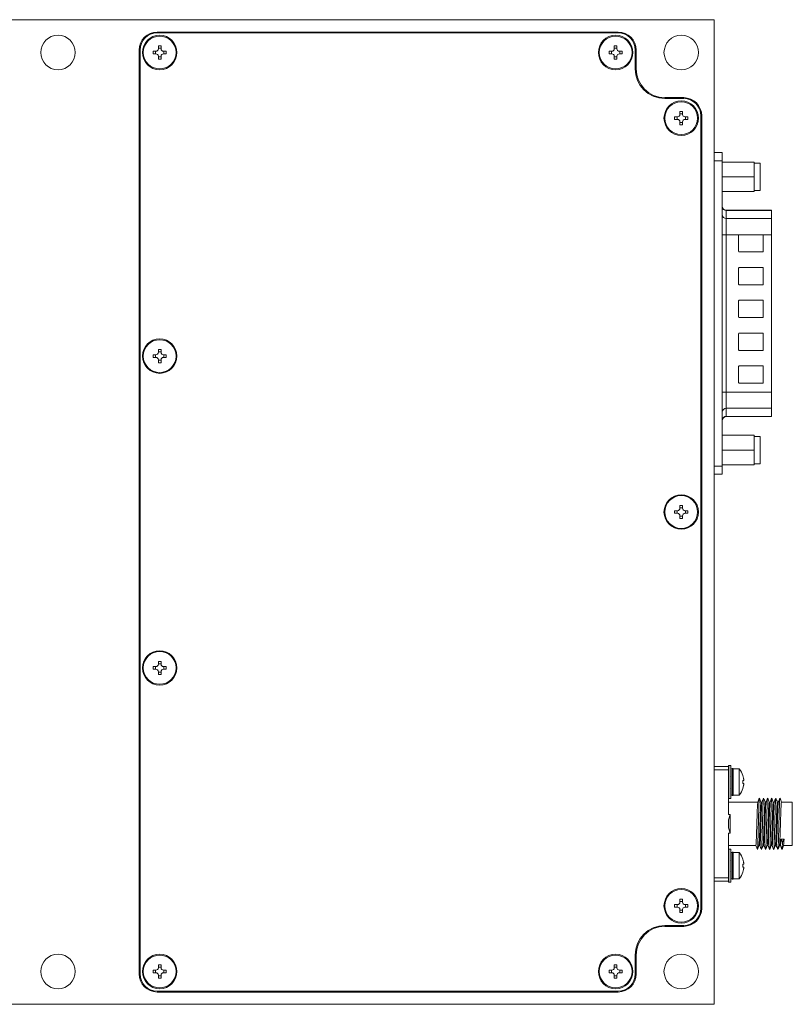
# Model space of a CAD drawing. Header units: millimetres. Extents: x 12 to 566, y 52 to 356.
# Tile 10 of 10: x 472 to 566, y 131 to 251. Entities that reach past the tile are written whole.
import ezdxf

# ---------------------------------------------------------------- set-up
doc = ezdxf.new("R2010")
doc.units = ezdxf.units.MM

msp = doc.modelspace()

# ---------------------------------------------------------------- linework, layer by layer
at = {"color": 7, "linetype": 'Continuous', "lineweight": 15}
for p, q in [((556.429, 251.035), (396.429, 251.035)), ((556.429, 131.035), (556.429, 251.035)), ((488.529, 249.535), (544.729, 249.535)), ((488.529, 249.435), (544.729, 249.435)), ((486.329, 134.735), (486.329, 247.335)), ((486.429, 247.335), (486.429, 134.735)), ((488.669, 247.835), (488.989, 247.835)), ((488.669, 247.835), (488.669, 247.495)), ((488.669, 247.547), (488.989, 247.547)), ((488.989, 247.835), (488.989, 247.495)), ((544.269, 247.835), (544.589, 247.835)), ((544.269, 247.835), (544.269, 247.495)), ((544.269, 247.547), (544.589, 247.547)), ((544.589, 247.835), (544.589, 247.495)), ((546.829, 247.335), (546.829, 245.035)), ((546.929, 247.335), (546.929, 245.035)), ((488.369, 247.195), (488.029, 247.195)), ((488.029, 247.195), (488.029, 246.875)), ((488.369, 246.875), (488.029, 246.875)), ((488.318, 247.195), (488.318, 246.875)), ((488.669, 246.575), (488.669, 246.235)), ((488.669, 246.524), (488.989, 246.524)), ((488.669, 246.235), (488.989, 246.235)), ((488.989, 246.575), (488.989, 246.235)), ((489.629, 247.195), (489.289, 247.195)), ((489.629, 246.875), (489.289, 246.875)), ((489.34, 247.195), (489.34, 246.875)), ((489.629, 247.195), (489.629, 246.875)), ((543.969, 247.195), (543.629, 247.195)), ((543.629, 247.195), (543.629, 246.875)), ((543.969, 246.875), (543.629, 246.875)), ((543.918, 247.195), (543.918, 246.875)), ((544.269, 246.575), (544.269, 246.235)), ((544.269, 246.524), (544.589, 246.524)), ((544.269, 246.235), (544.589, 246.235)), ((544.589, 246.575), (544.589, 246.235)), ((545.229, 247.195), (544.889, 247.195)), ((545.229, 246.875), (544.889, 246.875)), ((544.94, 247.195), (544.94, 246.875)), ((545.229, 247.195), (545.229, 246.875)), ((550.429, 241.535), (552.729, 241.535)), ((550.429, 241.435), (552.729, 241.435)), ((551.969, 239.195), (551.629, 239.195)), ((551.629, 239.195), (551.629, 238.875)), ((551.969, 238.875), (551.629, 238.875)), ((551.918, 239.195), (551.918, 238.875)), ((552.269, 239.835), (552.589, 239.835)), ((552.269, 239.835), (552.269, 239.495)), ((552.269, 239.547), (552.589, 239.547)), ((552.589, 239.835), (552.589, 239.495)), ((553.229, 239.195), (552.889, 239.195)), ((553.229, 238.875), (552.889, 238.875)), ((552.94, 239.195), (552.94, 238.875)), ((553.229, 239.195), (553.229, 238.875)), ((554.829, 239.335), (554.829, 142.735)), ((554.929, 239.335), (554.929, 142.735)), ((552.269, 238.575), (552.269, 238.235)), ((552.269, 238.524), (552.589, 238.524)), ((552.269, 238.235), (552.589, 238.235)), ((552.589, 238.575), (552.589, 238.235)), ((557.429, 234.835), (556.429, 234.835)), ((557.429, 233.835), (557.429, 234.835)), ((556.429, 233.835), (557.429, 233.835)), ((557.429, 233.835), (557.429, 196.635)), ((557.429, 233.685), (561.309, 233.685)), ((557.429, 231.885), (557.429, 233.685)), ((561.309, 231.885), (561.309, 233.685)), ((561.309, 233.55), (562.059, 233.55)), ((562.059, 233.55), (562.059, 230.22)), ((561.309, 231.885), (557.429, 231.885)), ((557.429, 230.085), (557.429, 231.885)), ((561.309, 230.085), (561.309, 231.885)), ((557.429, 230.085), (561.309, 230.085)), ((562.059, 230.22), (561.309, 230.22)), ((563.429, 227.814), (557.929, 227.814)), ((557.929, 227.778), (557.929, 226.797)), ((557.929, 227.778), (563.429, 227.778)), ((563.429, 227.778), (563.429, 227.814)), ((563.429, 227.778), (563.429, 226.797)), ((557.929, 226.797), (557.929, 224.833)), ((563.429, 226.797), (557.929, 226.797)), ((563.429, 224.833), (563.429, 226.797)), ((557.429, 224.833), (557.929, 224.833)), ((557.929, 224.833), (557.929, 205.637)), ((557.929, 224.833), (559.491, 224.833)), ((559.429, 224.755), (559.429, 222.815)), ((559.491, 224.833), (559.509, 224.835)), ((559.509, 224.835), (562.429, 224.835)), ((562.429, 224.835), (562.429, 224.833)), ((562.429, 224.833), (563.429, 224.833)), ((562.429, 222.735), (562.429, 224.833)), ((563.429, 224.833), (563.429, 205.637)), ((559.509, 222.735), (562.429, 222.735)), ((562.429, 220.835), (559.509, 220.835)), ((562.429, 218.735), (562.429, 220.835)), ((559.429, 220.755), (559.429, 218.815)), ((559.509, 218.735), (562.429, 218.735)), ((559.429, 216.755), (559.429, 214.815)), ((562.429, 216.835), (559.509, 216.835)), ((562.429, 214.735), (562.429, 216.835)), ((559.509, 214.735), (562.429, 214.735)), ((559.429, 212.755), (559.429, 210.815)), ((562.429, 212.835), (559.509, 212.835)), ((562.429, 210.735), (562.429, 212.835)), ((488.369, 210.195), (488.029, 210.195)), ((488.029, 210.195), (488.029, 209.875)), ((488.318, 210.195), (488.318, 209.875)), ((488.669, 210.835), (488.989, 210.835)), ((488.669, 210.835), (488.669, 210.495)), ((488.669, 210.547), (488.989, 210.547)), ((488.989, 210.835), (488.989, 210.495)), ((489.629, 210.195), (489.289, 210.195)), ((489.34, 210.195), (489.34, 209.875)), ((489.629, 210.195), (489.629, 209.875)), ((559.509, 210.735), (562.429, 210.735)), ((488.369, 209.875), (488.029, 209.875)), ((488.669, 209.575), (488.669, 209.235)), ((488.669, 209.524), (488.989, 209.524)), ((488.669, 209.235), (488.989, 209.235)), ((488.989, 209.575), (488.989, 209.235)), ((489.629, 209.875), (489.289, 209.875)), ((562.429, 208.835), (559.509, 208.835)), ((562.429, 206.735), (562.429, 208.835)), ((559.429, 208.755), (559.429, 206.815)), ((559.509, 206.735), (562.429, 206.735)), ((557.429, 205.637), (557.929, 205.637)), ((557.929, 205.637), (557.929, 203.673)), ((563.429, 205.637), (557.929, 205.637)), ((563.429, 203.673), (563.429, 205.637)), ((557.929, 203.673), (563.429, 203.673)), ((557.929, 203.673), (557.929, 202.693)), ((563.429, 203.673), (563.429, 202.693)), ((563.429, 202.693), (557.929, 202.693)), ((557.929, 202.657), (563.429, 202.657)), ((563.429, 202.657), (563.429, 202.693)), ((557.429, 200.385), (561.309, 200.385)), ((557.429, 198.585), (557.429, 200.385)), ((561.309, 198.585), (561.309, 200.385)), ((561.309, 200.25), (562.059, 200.25)), ((562.059, 200.25), (562.059, 196.92)), ((561.309, 198.585), (557.429, 198.585)), ((557.429, 196.785), (557.429, 198.585)), ((561.309, 196.785), (561.309, 198.585)), ((562.059, 196.92), (561.309, 196.92)), ((557.429, 196.635), (556.429, 196.635)), ((556.429, 195.635), (557.429, 195.635)), ((557.429, 196.785), (561.309, 196.785)), ((557.429, 195.635), (557.429, 196.635)), ((551.969, 191.195), (551.629, 191.195)), ((551.629, 191.195), (551.629, 190.875)), ((551.969, 190.875), (551.629, 190.875)), ((551.918, 191.195), (551.918, 190.875)), ((552.269, 191.835), (552.589, 191.835)), ((552.269, 191.835), (552.269, 191.495)), ((552.269, 191.547), (552.589, 191.547)), ((552.589, 191.835), (552.589, 191.495)), ((553.229, 191.195), (552.889, 191.195)), ((553.229, 190.875), (552.889, 190.875)), ((552.94, 191.195), (552.94, 190.875)), ((553.229, 191.195), (553.229, 190.875)), ((552.269, 190.575), (552.269, 190.235)), ((552.269, 190.524), (552.589, 190.524)), ((552.269, 190.235), (552.589, 190.235)), ((552.589, 190.575), (552.589, 190.235)), ((488.669, 172.835), (488.989, 172.835)), ((488.669, 172.835), (488.669, 172.495)), ((488.989, 172.835), (488.989, 172.495)), ((488.369, 172.195), (488.029, 172.195)), ((488.029, 172.195), (488.029, 171.875)), ((488.369, 171.875), (488.029, 171.875)), ((488.318, 172.195), (488.318, 171.875)), ((488.669, 172.547), (488.989, 172.547)), ((489.629, 172.195), (489.289, 172.195)), ((489.629, 171.875), (489.289, 171.875)), ((489.34, 172.195), (489.34, 171.875)), ((489.629, 172.195), (489.629, 171.875)), ((488.669, 171.575), (488.669, 171.235)), ((488.669, 171.524), (488.989, 171.524)), ((488.669, 171.235), (488.989, 171.235)), ((488.989, 171.575), (488.989, 171.235)), ((558.179, 160.035), (556.429, 160.035)), ((556.429, 159.611), (558.179, 159.611)), ((558.179, 160.135), (558.479, 160.135)), ((558.179, 160.035), (558.179, 159.611)), ((558.179, 159.611), (558.179, 160.035)), ((558.179, 159.611), (558.179, 154.159)), ((558.479, 160.135), (558.479, 156.135)), ((558.629, 159.785), (558.667, 159.785)), ((558.779, 159.735), (559.5, 159.735)), ((558.779, 159.735), (558.779, 156.535)), ((559.5, 159.735), (559.5, 156.535)), ((558.426, 158.747), (558.479, 158.831)), ((559.95, 158.911), (560.028, 158.605)), ((560.028, 158.605), (559.95, 158.911)), ((558.479, 157.398), (558.455, 157.342)), ((559.95, 158.305), (559.95, 157.965)), ((560.028, 158.305), (559.95, 158.305)), ((559.95, 157.965), (560.028, 157.965)), ((559.95, 157.36), (560.028, 157.665)), ((560.028, 157.665), (559.95, 157.36)), ((559.95, 157.36), (559.955, 157.357)), ((558.479, 156.135), (558.179, 156.135)), ((558.667, 156.485), (558.629, 156.485)), ((559.5, 156.535), (558.779, 156.535)), ((561.773, 155.685), (558.179, 155.685)), ((562.273, 155.685), (562.156, 155.685)), ((562.773, 155.685), (562.656, 155.685)), ((563.273, 155.685), (563.156, 155.685)), ((563.773, 155.685), (563.656, 155.685)), ((564.273, 155.685), (564.156, 155.685)), ((565.979, 155.685), (564.656, 155.685)), ((565.979, 150.385), (565.979, 155.685)), ((558.179, 154.159), (558.379, 154.159)), ((558.379, 154.159), (558.179, 153.528)), ((558.379, 154.159), (558.379, 151.912)), ((558.179, 153.528), (558.179, 152.543)), ((558.179, 152.543), (558.379, 151.912)), ((558.379, 151.912), (558.179, 151.912)), ((558.179, 151.912), (558.179, 146.46)), ((558.179, 150.385), (561.526, 150.385)), ((561.716, 149.91), (561.526, 150.385)), ((561.909, 150.385), (562.026, 150.385)), ((562.409, 150.385), (562.526, 150.385)), ((562.909, 150.385), (563.026, 150.385)), ((563.409, 150.385), (563.526, 150.385)), ((563.909, 150.385), (564.026, 150.385)), ((564.409, 150.385), (564.526, 150.385)), ((564.779, 150.826), (564.589, 151.162)), ((564.589, 151.162), (564.969, 151.162)), ((564.969, 151.162), (564.779, 150.826)), ((564.909, 150.385), (565.979, 150.385)), ((558.179, 149.935), (558.479, 149.935)), ((558.479, 149.935), (558.479, 145.935)), ((558.629, 149.585), (558.667, 149.585)), ((558.779, 149.535), (559.5, 149.535)), ((558.779, 149.535), (558.779, 146.335)), ((559.5, 149.535), (559.5, 146.335)), ((564.214, 149.911), (564.211, 149.937)), ((558.426, 148.547), (558.479, 148.631)), ((559.95, 148.711), (560.028, 148.405)), ((560.028, 148.405), (559.95, 148.711)), ((559.95, 148.105), (559.95, 147.765)), ((560.028, 148.105), (559.95, 148.105)), ((559.95, 147.765), (560.028, 147.765)), ((558.179, 146.46), (556.429, 146.46)), ((558.179, 146.46), (558.179, 146.035)), ((558.179, 146.035), (558.179, 146.46)), ((558.479, 147.198), (558.455, 147.142)), ((559.95, 147.16), (560.028, 147.465)), ((560.028, 147.465), (559.95, 147.16)), ((559.95, 147.16), (559.955, 147.157)), ((556.429, 146.035), (558.179, 146.035)), ((558.479, 145.935), (558.179, 145.935)), ((558.667, 146.285), (558.629, 146.285)), ((559.5, 146.335), (558.779, 146.335)), ((551.969, 143.195), (551.629, 143.195)), ((551.629, 143.195), (551.629, 142.875)), ((551.969, 142.875), (551.629, 142.875)), ((551.918, 143.195), (551.918, 142.875)), ((552.269, 143.835), (552.589, 143.835)), ((552.269, 143.835), (552.269, 143.495)), ((552.269, 143.547), (552.589, 143.547)), ((552.589, 143.835), (552.589, 143.495)), ((553.229, 143.195), (552.889, 143.195)), ((553.229, 142.875), (552.889, 142.875)), ((552.94, 143.195), (552.94, 142.875)), ((553.229, 143.195), (553.229, 142.875)), ((552.269, 142.575), (552.269, 142.235)), ((552.269, 142.524), (552.589, 142.524)), ((552.269, 142.235), (552.589, 142.235)), ((552.589, 142.575), (552.589, 142.235)), ((550.429, 140.635), (552.729, 140.635)), ((552.729, 140.535), (550.429, 140.535)), ((546.829, 137.035), (546.829, 134.735)), ((546.929, 137.035), (546.929, 134.735)), ((488.669, 135.835), (488.989, 135.835)), ((488.669, 135.835), (488.669, 135.495)), ((488.989, 135.835), (488.989, 135.495)), ((544.269, 135.835), (544.589, 135.835)), ((544.269, 135.835), (544.269, 135.495)), ((544.589, 135.835), (544.589, 135.495)), ((488.369, 135.195), (488.029, 135.195)), ((488.029, 135.195), (488.029, 134.875)), ((488.369, 134.875), (488.029, 134.875)), ((488.318, 135.195), (488.318, 134.875)), ((488.669, 135.547), (488.989, 135.547)), ((488.669, 134.575), (488.669, 134.235)), ((488.669, 134.524), (488.989, 134.524)), ((488.989, 134.575), (488.989, 134.235)), ((489.629, 135.195), (489.289, 135.195)), ((489.629, 134.875), (489.289, 134.875)), ((489.34, 135.195), (489.34, 134.875)), ((489.629, 135.195), (489.629, 134.875)), ((543.969, 135.195), (543.629, 135.195)), ((543.629, 135.195), (543.629, 134.875)), ((543.969, 134.875), (543.629, 134.875)), ((543.918, 135.195), (543.918, 134.875)), ((544.269, 135.547), (544.589, 135.547)), ((544.269, 134.575), (544.269, 134.235)), ((544.269, 134.524), (544.589, 134.524)), ((544.589, 134.575), (544.589, 134.235)), ((545.229, 135.195), (544.889, 135.195)), ((545.229, 134.875), (544.889, 134.875)), ((544.94, 135.195), (544.94, 134.875)), ((545.229, 135.195), (545.229, 134.875)), ((488.669, 134.235), (488.989, 134.235)), ((544.269, 134.235), (544.589, 134.235)), ((488.529, 132.635), (544.729, 132.635)), ((544.729, 132.535), (488.529, 132.535)), ((396.429, 131.035), (556.429, 131.035))]:
    msp.add_line(p, q, dxfattribs=at)
at = {"color": 8, "linetype": 'Continuous', "lineweight": 15}
for p, q in [((557.929, 227.814), (557.929, 227.778)), ((557.929, 202.693), (557.929, 202.657)), ((558.629, 156.485), (558.629, 159.785)), ((558.667, 159.785), (558.667, 158.135)), ((558.667, 158.135), (558.667, 156.485)), ((558.629, 146.285), (558.629, 149.585)), ((558.667, 149.585), (558.667, 147.935)), ((558.667, 147.935), (558.667, 146.285))]:
    msp.add_line(p, q, dxfattribs=at)
for p, q in [((558.179, 160.135), (558.179, 156.135)), ((558.179, 149.935), (558.179, 145.935))]:
    msp.add_line(p, q)
at = {"color": 7, "linetype": 'Continuous', "lineweight": 15}
for centre, radius in [((476.429, 247.035), 2.1), ((488.829, 247.035), 2.1), ((488.829, 247.035), 2), ((544.429, 247.035), 2.1), ((544.429, 247.035), 2), ((552.429, 247.035), 2.1), ((552.429, 239.035), 2.1), ((552.429, 239.035), 2), ((488.829, 210.035), 2.1), ((488.829, 210.035), 2), ((552.429, 191.035), 2.1), ((552.429, 191.035), 2), ((488.829, 172.035), 2.1), ((488.829, 172.035), 2), ((552.429, 143.035), 2.1), ((552.429, 143.035), 2), ((476.429, 135.035), 2.1), ((488.829, 135.035), 2.1), ((488.829, 135.035), 2), ((544.429, 135.035), 2.1), ((544.429, 135.035), 2), ((552.429, 135.035), 2.1)]:
    msp.add_circle(centre, radius, dxfattribs=at)
for centre, radius, start, end in [((488.529, 247.335), 2.2, 90, 180), ((488.529, 247.335), 2.1, 90, 180), ((544.729, 247.335), 2.2, 360, 90), ((544.729, 247.335), 2.1, 360, 90), ((488.369, 247.495), 0.3, 270, 0), ((489.289, 247.495), 0.3, 180, 270), ((543.969, 247.495), 0.3, 270, 0), ((544.889, 247.495), 0.3, 180, 270), ((488.369, 246.575), 0.3, 0, 90), ((489.289, 246.575), 0.3, 90, 180), ((543.969, 246.575), 0.3, 0, 90), ((544.889, 246.575), 0.3, 90, 180), ((550.429, 245.035), 3.6, 180, 270), ((550.429, 245.035), 3.5, 180, 270), ((552.729, 239.335), 2.2, 0, 90), ((552.729, 239.335), 2.1, 0, 90), ((551.969, 239.495), 0.3, 270, 0), ((551.969, 238.575), 0.3, 0, 90), ((552.889, 239.495), 0.3, 180, 270), ((552.889, 238.575), 0.3, 90, 180), ((557.929, 228.314), 0.5, 180, 270), ((557.924, 228.274), 0.496, 180.5253, 270.51453), ((557.924, 227.293), 0.496, 180.52356, 270.51627), ((559.509, 224.755), 0.08, 102.9385, 180), ((559.509, 222.815), 0.08, 180, 270), ((559.509, 220.755), 0.08, 90, 180), ((559.509, 218.815), 0.08, 180, 270), ((559.509, 216.755), 0.08, 90, 180), ((559.509, 214.815), 0.08, 180, 270), ((559.509, 212.755), 0.08, 90, 180), ((488.369, 210.495), 0.3, 270, 0), ((489.289, 210.495), 0.3, 180, 270), ((559.509, 210.815), 0.08, 180, 270), ((488.369, 209.575), 0.3, 0, 90), ((489.289, 209.575), 0.3, 90, 180), ((559.509, 208.755), 0.08, 90, 180), ((559.509, 206.815), 0.08, 180, 270), ((557.924, 203.178), 0.496, 89.48373, 179.47644), ((557.924, 202.197), 0.496, 89.48373, 179.47644), ((557.929, 202.157), 0.5, 90, 180), ((551.969, 191.495), 0.3, 270, 0), ((551.969, 190.575), 0.3, 0, 90), ((552.889, 191.495), 0.3, 180, 270), ((552.889, 190.575), 0.3, 90, 180), ((488.369, 172.495), 0.3, 270, 0), ((488.369, 171.575), 0.3, 0, 90), ((489.289, 172.495), 0.3, 180, 270), ((489.289, 171.575), 0.3, 90, 180), ((558.629, 159.635), 0.15, 90, 180), ((558.667, 159.635), 0.15, 41.81031, 90), ((557.579, 158.135), 2.5, 18.16384, 39.79182), ((557.579, 158.135), 2.5, 320.20818, 341.83538), ((558.629, 156.635), 0.15, 180, 270), ((558.667, 156.635), 0.15, 270, 318.18969), ((558.629, 149.435), 0.15, 90, 180), ((558.667, 149.435), 0.15, 41.81031, 90), ((557.579, 147.935), 2.5, 18.16384, 39.79182), ((558.629, 146.435), 0.15, 180, 270), ((557.579, 147.935), 2.5, 320.20818, 341.83538), ((558.667, 146.435), 0.15, 270, 318.18969), ((551.969, 143.495), 0.3, 270, 0), ((551.969, 142.575), 0.3, 0, 90), ((552.889, 143.495), 0.3, 180, 270), ((552.889, 142.575), 0.3, 90, 180), ((552.729, 142.735), 2.2, 270, 0), ((552.729, 142.735), 2.1, 270, 0), ((550.429, 137.035), 3.6, 90, 180), ((550.429, 137.035), 3.5, 90, 180), ((488.529, 134.735), 2.2, 180, 270), ((488.529, 134.735), 2.1, 180, 270), ((488.369, 135.495), 0.3, 270, 0), ((488.369, 134.575), 0.3, 0, 90), ((489.289, 135.495), 0.3, 180, 270), ((489.289, 134.575), 0.3, 90, 180), ((543.969, 135.495), 0.3, 270, 0), ((543.969, 134.575), 0.3, 0, 90), ((544.889, 135.495), 0.3, 180, 270), ((544.889, 134.575), 0.3, 90, 180), ((544.729, 134.735), 2.2, 270, 0), ((544.729, 134.735), 2.1, 270, 0)]:
    msp.add_arc(centre, radius, start, end, dxfattribs=at)
for points, knots in [([(558.179, 158.873), (558.184, 158.861), (558.201, 158.821), (558.218, 158.781), (558.23, 158.753)], [0, 0, 0, 0, 0.3008253, 1, 1, 1, 1]), ([(559.955, 158.914), (559.955, 158.914), (559.956, 158.915), (559.953, 158.913), (559.95, 158.911)], [0, 0, 0, 0, 0.004364, 1, 1, 1, 1]), ([(560.028, 158.605), (560.034, 158.572), (560.046, 158.506), (560.053, 158.417), (560.052, 158.35), (560.043, 158.312), (560.033, 158.307), (560.028, 158.305)], [0, 0, 0, 0, 0.21181217, 0.42379199, 0.63177282, 0.83792905, 1, 1, 1, 1]), ([(558.244, 157.335), (558.225, 157.367), (558.203, 157.401), (558.181, 157.436), (558.179, 157.44)], [0, 0, 0, 0, 0.8997415, 1, 1, 1, 1]), ([(560.028, 157.965), (560.034, 157.962), (560.046, 157.956), (560.053, 157.906), (560.052, 157.832), (560.043, 157.748), (560.033, 157.691), (560.028, 157.665)], [0, 0, 0, 0, 0.21181217, 0.42379199, 0.63177282, 0.83792905, 1, 1, 1, 1]), ([(561.971, 156.11), (561.967, 156.13), (561.953, 156.193), (561.934, 155.919), (561.906, 155.333), (561.877, 154.467), (561.853, 153.446), (561.825, 152.377), (561.797, 151.38), (561.772, 150.581), (561.746, 150.049), (561.729, 149.979), (561.721, 149.946)], [0, 0, 0, 0, 0.0502985, 0.1577373, 0.2651671, 0.3726055, 0.4800455, 0.5874753, 0.6949117, 0.802353, 0.9097828, 1, 1, 1, 1]), ([(561.961, 156.154), (561.929, 156.074), (561.865, 155.915), (561.801, 155.755), (561.769, 155.675)], [0, 0, 0, 0, 0.5000823, 1, 1, 1, 1]), ([(562.159, 155.685), (562.128, 155.762), (562.065, 155.918), (562.003, 156.074), (561.971, 156.154)], [0, 0, 0, 0, 0.4915248, 1, 1, 1, 1]), ([(562.461, 156.117), (562.455, 156.099), (562.44, 156.056), (562.417, 155.586), (562.388, 154.824), (562.362, 153.847), (562.336, 152.782), (562.307, 151.747), (562.281, 150.849), (562.256, 150.227), (562.234, 149.92), (562.223, 149.944), (562.221, 149.948)], [0, 0, 0, 0, 0.078427, 0.1904854, 0.3025458, 0.4146181, 0.5266766, 0.6387344, 0.750806, 0.8628666, 0.974925, 1, 1, 1, 1]), ([(562.461, 156.154), (562.429, 156.074), (562.365, 155.915), (562.301, 155.755), (562.269, 155.675)], [0, 0, 0, 0, 0.5000797, 1, 1, 1, 1]), ([(562.659, 155.685), (562.628, 155.762), (562.565, 155.918), (562.503, 156.074), (562.471, 156.154)], [0, 0, 0, 0, 0.4914823, 1, 1, 1, 1]), ([(562.961, 156.116), (562.958, 156.119), (562.946, 156.134), (562.927, 155.801), (562.899, 155.15), (562.871, 154.236), (562.847, 153.193), (562.818, 152.131), (562.79, 151.168), (562.766, 150.43), (562.742, 149.996), (562.727, 149.97), (562.721, 149.96)], [0, 0, 0, 0, 0.0358293, 0.1478948, 0.2599552, 0.3720271, 0.4840941, 0.5961545, 0.7082249, 0.8202944, 0.9323543, 1, 1, 1, 1]), ([(562.961, 156.154), (562.929, 156.074), (562.865, 155.915), (562.801, 155.755), (562.769, 155.675)], [0, 0, 0, 0, 0.5000754, 1, 1, 1, 1]), ([(563.159, 155.685), (563.128, 155.762), (563.065, 155.918), (563.003, 156.074), (562.971, 156.154)], [0, 0, 0, 0, 0.4915222, 1, 1, 1, 1]), ([(563.471, 156.115), (563.468, 156.133), (563.456, 156.208), (563.437, 155.977), (563.41, 155.439), (563.381, 154.605), (563.357, 153.6), (563.329, 152.53), (563.301, 151.518), (563.276, 150.672), (563.249, 150.115), (563.226, 149.868), (563.214, 149.939), (563.211, 149.958)], [0, 0, 0, 0, 0.03347236, 0.13659007, 0.23969668, 0.34280971, 0.44592744, 0.54903482, 0.65214551, 0.75526441, 0.85837136, 0.96148032, 1, 1, 1, 1]), ([(563.461, 156.154), (563.429, 156.074), (563.365, 155.915), (563.301, 155.755), (563.269, 155.675)], [0, 0, 0, 0, 0.5000759, 1, 1, 1, 1]), ([(563.659, 155.685), (563.628, 155.762), (563.565, 155.918), (563.503, 156.074), (563.471, 156.154)], [0, 0, 0, 0, 0.491459, 1, 1, 1, 1]), ([(563.961, 156.11), (563.956, 156.104), (563.942, 156.087), (563.921, 155.673), (563.892, 154.952), (563.865, 153.997), (563.84, 152.938), (563.811, 151.891), (563.784, 150.967), (563.76, 150.299), (563.737, 149.948), (563.725, 149.956), (563.721, 149.959)], [0, 0, 0, 0, 0.0621883, 0.1742449, 0.2863008, 0.3983706, 0.5104295, 0.6224863, 0.7345559, 0.8466171, 0.9586734, 1, 1, 1, 1]), ([(563.961, 156.154), (563.929, 156.074), (563.865, 155.915), (563.801, 155.755), (563.769, 155.675)], [0, 0, 0, 0, 0.5000786, 1, 1, 1, 1]), ([(564.159, 155.685), (564.128, 155.762), (564.065, 155.918), (564.003, 156.074), (563.971, 156.154)], [0, 0, 0, 0, 0.4915085, 1, 1, 1, 1]), ([(564.471, 156.11), (564.466, 156.129), (564.452, 156.183), (564.431, 155.879), (564.403, 155.263), (564.375, 154.379), (564.351, 153.348), (564.323, 152.281), (564.294, 151.297), (564.27, 150.52), (564.244, 150.029), (564.228, 149.974), (564.221, 149.95)], [0, 0, 0, 0, 0.06020293, 0.16762316, 0.27503465, 0.3824565, 0.48987813, 0.59729029, 0.704711, 0.81213397, 0.91954566, 1, 1, 1, 1]), ([(564.461, 156.154), (564.429, 156.074), (564.365, 155.915), (564.301, 155.755), (564.269, 155.675)], [0, 0, 0, 0, 0.5000889, 1, 1, 1, 1]), ([(564.659, 155.685), (564.628, 155.762), (564.565, 155.918), (564.503, 156.074), (564.471, 156.154)], [0, 0, 0, 0, 0.4914244, 1, 1, 1, 1]), ([(561.526, 150.385), (561.535, 150.415), (561.554, 150.473), (561.581, 150.931), (561.606, 151.604), (561.634, 152.444), (561.662, 153.35), (561.686, 154.22), (561.714, 154.959), (561.743, 155.472), (561.759, 155.66), (561.769, 155.674), (561.77, 155.675)], [0, 0, 0, 0, 0.1100432, 0.220087, 0.3301233, 0.4401505, 0.5501932, 0.660232, 0.7702584, 0.8802999, 0.9903408, 1, 1, 1, 1]), ([(561.912, 150.418), (561.919, 150.443), (561.936, 150.499), (561.961, 150.933), (561.986, 151.603), (562.014, 152.445), (562.042, 153.35), (562.066, 154.221), (562.094, 154.958), (562.123, 155.476), (562.141, 155.67), (562.153, 155.683), (562.156, 155.685)], [0, 0, 0, 0, 0.0858504, 0.1958754, 0.3058922, 0.4158997, 0.5259229, 0.6359421, 0.7459502, 0.8559716, 0.9659931, 1, 1, 1, 1]), ([(562.026, 150.385), (562.035, 150.415), (562.054, 150.473), (562.081, 150.931), (562.106, 151.604), (562.134, 152.444), (562.162, 153.35), (562.186, 154.22), (562.214, 154.959), (562.243, 155.472), (562.259, 155.66), (562.269, 155.674), (562.27, 155.675)], [0, 0, 0, 0, 0.1100302, 0.2200624, 0.3300875, 0.4401021, 0.550133, 0.6601607, 0.770176, 0.8802047, 0.990234, 1, 1, 1, 1]), ([(562.412, 150.418), (562.419, 150.443), (562.436, 150.5), (562.461, 150.933), (562.486, 151.603), (562.514, 152.445), (562.542, 153.35), (562.566, 154.221), (562.594, 154.958), (562.623, 155.476), (562.641, 155.67), (562.653, 155.683), (562.656, 155.685)], [0, 0, 0, 0, 0.0857495, 0.195786, 0.3058153, 0.4158343, 0.5258694, 0.6359015, 0.745921, 0.8559541, 0.9659876, 1, 1, 1, 1]), ([(562.526, 150.385), (562.535, 150.415), (562.554, 150.473), (562.581, 150.931), (562.606, 151.604), (562.634, 152.444), (562.662, 153.35), (562.686, 154.22), (562.714, 154.959), (562.743, 155.472), (562.759, 155.66), (562.769, 155.674), (562.77, 155.675)], [0, 0, 0, 0, 0.1100392, 0.2200803, 0.3301142, 0.4401378, 0.5501776, 0.6602143, 0.7702385, 0.8802762, 0.9903143, 1, 1, 1, 1]), ([(562.912, 150.418), (562.919, 150.443), (562.936, 150.499), (562.961, 150.933), (562.986, 151.603), (563.014, 152.445), (563.042, 153.35), (563.066, 154.221), (563.094, 154.958), (563.123, 155.476), (563.141, 155.67), (563.153, 155.683), (563.156, 155.685)], [0, 0, 0, 0, 0.0858769, 0.195898, 0.305912, 0.4159157, 0.5259355, 0.6359522, 0.7459564, 0.8559742, 0.9659924, 1, 1, 1, 1]), ([(563.026, 150.385), (563.035, 150.415), (563.054, 150.473), (563.081, 150.931), (563.106, 151.604), (563.134, 152.444), (563.162, 153.35), (563.186, 154.22), (563.214, 154.959), (563.243, 155.472), (563.259, 155.66), (563.269, 155.674), (563.27, 155.675)], [0, 0, 0, 0, 0.1100144, 0.2200308, 0.33004, 0.4400388, 0.5500538, 0.6600658, 0.7700652, 0.8800781, 0.9900915, 1, 1, 1, 1]), ([(563.412, 150.418), (563.419, 150.443), (563.436, 150.499), (563.461, 150.933), (563.486, 151.603), (563.514, 152.445), (563.542, 153.35), (563.566, 154.221), (563.594, 154.958), (563.623, 155.476), (563.641, 155.67), (563.653, 155.683), (563.656, 155.685)], [0, 0, 0, 0, 0.0859076, 0.195925, 0.3059353, 0.4159353, 0.5259514, 0.6359644, 0.7459649, 0.855979, 0.9659935, 1, 1, 1, 1]), ([(563.526, 150.385), (563.535, 150.415), (563.554, 150.473), (563.581, 150.931), (563.606, 151.604), (563.634, 152.444), (563.662, 153.35), (563.686, 154.22), (563.714, 154.959), (563.743, 155.472), (563.759, 155.66), (563.769, 155.674), (563.77, 155.675)], [0, 0, 0, 0, 0.1100337, 0.2200693, 0.3300978, 0.4401159, 0.5501502, 0.6601814, 0.7702001, 0.8802323, 0.990265, 1, 1, 1, 1]), ([(563.912, 150.418), (563.919, 150.443), (563.936, 150.499), (563.961, 150.933), (563.986, 151.603), (564.014, 152.445), (564.042, 153.35), (564.066, 154.221), (564.094, 154.958), (564.123, 155.476), (564.141, 155.67), (564.153, 155.683), (564.156, 155.685)], [0, 0, 0, 0, 0.0858742, 0.1958957, 0.30591, 0.415914, 0.5259341, 0.6359512, 0.7459557, 0.8559738, 0.9659923, 1, 1, 1, 1]), ([(564.026, 150.385), (564.035, 150.415), (564.054, 150.473), (564.081, 150.931), (564.106, 151.604), (564.134, 152.444), (564.162, 153.35), (564.186, 154.22), (564.214, 154.959), (564.243, 155.472), (564.259, 155.66), (564.269, 155.674), (564.27, 155.675)], [0, 0, 0, 0, 0.1100426, 0.2200871, 0.3301246, 0.4401516, 0.5501948, 0.660235, 0.7702626, 0.8803038, 0.9903454, 1, 1, 1, 1]), ([(564.412, 150.418), (564.419, 150.443), (564.436, 150.499), (564.461, 150.933), (564.486, 151.603), (564.514, 152.445), (564.542, 153.35), (564.566, 154.221), (564.594, 154.958), (564.623, 155.476), (564.641, 155.67), (564.653, 155.683), (564.656, 155.685)], [0, 0, 0, 0, 0.0859127, 0.1959295, 0.3059392, 0.4159385, 0.525954, 0.6359665, 0.7459664, 0.8559798, 0.9659937, 1, 1, 1, 1]), ([(561.721, 149.917), (561.753, 149.996), (561.816, 150.155), (561.88, 150.314), (561.912, 150.393)], [0, 0, 0, 0, 0.5000867, 1, 1, 1, 1]), ([(562.023, 150.385), (562.053, 150.309), (562.116, 150.153), (562.179, 149.996), (562.211, 149.917)], [0, 0, 0, 0, 0.4892063, 1, 1, 1, 1]), ([(562.221, 149.917), (562.253, 149.997), (562.316, 150.155), (562.38, 150.314), (562.412, 150.393)], [0, 0, 0, 0, 0.500088, 1, 1, 1, 1]), ([(562.523, 150.385), (562.553, 150.309), (562.616, 150.153), (562.679, 149.996), (562.711, 149.917)], [0, 0, 0, 0, 0.4891127, 1, 1, 1, 1]), ([(562.721, 149.917), (562.753, 149.996), (562.816, 150.155), (562.88, 150.314), (562.912, 150.393)], [0, 0, 0, 0, 0.5000864, 1, 1, 1, 1]), ([(563.023, 150.385), (563.053, 150.309), (563.116, 150.153), (563.179, 149.997), (563.211, 149.917)], [0, 0, 0, 0, 0.4890654, 1, 1, 1, 1]), ([(563.221, 149.917), (563.253, 149.996), (563.316, 150.155), (563.38, 150.314), (563.412, 150.393)], [0, 0, 0, 0, 0.5000897, 1, 1, 1, 1]), ([(563.523, 150.385), (563.553, 150.309), (563.616, 150.153), (563.679, 149.996), (563.711, 149.917)], [0, 0, 0, 0, 0.4891394, 1, 1, 1, 1]), ([(563.721, 149.917), (563.753, 149.996), (563.816, 150.155), (563.88, 150.314), (563.912, 150.393)], [0, 0, 0, 0, 0.5000891, 1, 1, 1, 1]), ([(564.023, 150.385), (564.053, 150.309), (564.116, 150.153), (564.179, 149.997), (564.211, 149.917)], [0, 0, 0, 0, 0.4890893, 1, 1, 1, 1]), ([(564.221, 149.917), (564.253, 149.996), (564.316, 150.155), (564.38, 150.314), (564.412, 150.393)], [0, 0, 0, 0, 0.5000801, 1, 1, 1, 1]), ([(564.523, 150.385), (564.553, 150.309), (564.616, 150.153), (564.679, 149.996), (564.711, 149.917)], [0, 0, 0, 0, 0.4892465, 1, 1, 1, 1]), ([(564.526, 150.385), (564.535, 150.415), (564.554, 150.474), (564.575, 150.827), (564.586, 151.095), (564.589, 151.162)], [0, 0, 0, 0, 0.4295036, 0.8590147, 1, 1, 1, 1]), ([(564.779, 150.826), (564.77, 150.605), (564.753, 150.164), (564.729, 149.886), (564.716, 149.942), (564.711, 149.961)], [0, 0, 0, 0, 0.3975021, 0.7950013, 1, 1, 1, 1]), ([(564.721, 149.917), (564.753, 149.996), (564.816, 150.155), (564.88, 150.314), (564.912, 150.393)], [0, 0, 0, 0, 0.5000861, 1, 1, 1, 1]), ([(564.912, 150.418), (564.919, 150.443), (564.936, 150.5), (564.955, 150.827), (564.966, 151.095), (564.969, 151.162)], [0, 0, 0, 0, 0.370099, 0.8443342, 1, 1, 1, 1]), ([(558.179, 148.673), (558.184, 148.661), (558.201, 148.621), (558.218, 148.581), (558.23, 148.553)], [0, 0, 0, 0, 0.3008253, 1, 1, 1, 1]), ([(559.955, 148.714), (559.955, 148.714), (559.956, 148.715), (559.953, 148.713), (559.95, 148.711)], [0, 0, 0, 0, 0.004364, 1, 1, 1, 1]), ([(560.028, 148.405), (560.034, 148.372), (560.046, 148.306), (560.053, 148.217), (560.052, 148.15), (560.043, 148.112), (560.033, 148.107), (560.028, 148.105)], [0, 0, 0, 0, 0.21181217, 0.42379199, 0.63177282, 0.83792905, 1, 1, 1, 1]), ([(560.028, 147.765), (560.034, 147.762), (560.046, 147.756), (560.053, 147.706), (560.052, 147.632), (560.043, 147.548), (560.033, 147.491), (560.028, 147.465)], [0, 0, 0, 0, 0.21181217, 0.42379199, 0.63177282, 0.83792905, 1, 1, 1, 1]), ([(558.244, 147.135), (558.225, 147.167), (558.203, 147.201), (558.181, 147.236), (558.179, 147.24)], [0, 0, 0, 0, 0.8997415, 1, 1, 1, 1])]:
    msp.add_open_spline(points, degree=3, knots=knots, dxfattribs=at)

doc.saveas('drawing.dxf')
